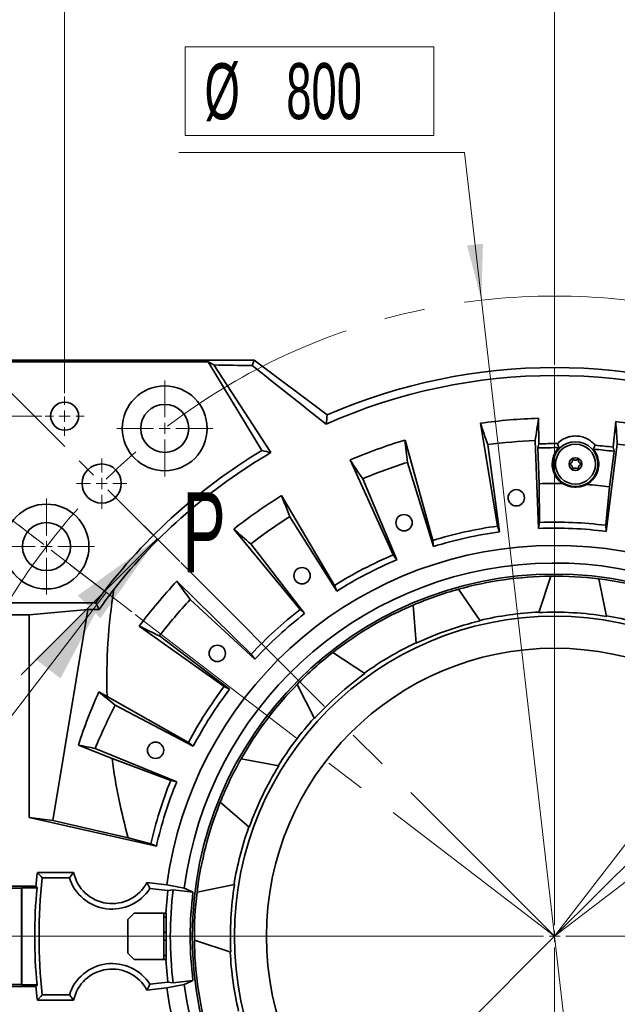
# Model space of a CAD drawing. Header units: millimetres. Extents: x 0 to 6126, y 0 to 4200.
# Tile 5 of 14: x 943 to 1316, y 2976 to 3591. Entities that reach past the tile are written whole.
import ezdxf

# ---------------------------------------------------------------- set-up
doc = ezdxf.new("R2010")
doc.units = ezdxf.units.MM
doc.header["$LTSCALE"] = 10
doc.linetypes.add('CENTER', pattern=[10.16, 6.35, -1.27, 1.27, -1.27])
doc.linetypes.add('CENTERX2', pattern=[20.32, 12.7, -2.54, 2.54, -2.54])
doc.styles.add('SLDTEXTSTYLE0', font='TXT', dxfattribs={"width": 0.605})
doc.dimstyles.new('SLDDIMSTYLE1', dxfattribs={"dimtxt": 35, "dimasz": 35, "dimexe": 0, "dimexo": 0.0625, "dimgap": -8.75, "dimtad": 0, "dimtih": 1, "dimtoh": 1, "dimdec": 1, "dimrnd": 1e-09, "dimzin": 12, "dimdsep": 46, "dimtxsty": 'SLDTEXTSTYLE0', "dimsah": 1, "dimcen": 0, "dimadec": 0, "dimazin": 3, "dimtfac": 1, "dimtmove": 0, "dimatfit": 3, "dimfxl": 1, "dimfrac": 2, "dimtolj": 1, "dimarcsym": 0})
doc.dimstyles.new('SLDDIMSTYLE2', dxfattribs={"dimtxt": 35, "dimasz": 35, "dimexe": 0, "dimexo": 0.0625, "dimgap": -8.75, "dimtad": 1, "dimdec": 4, "dimlfac": 10, "dimzin": 12, "dimdsep": 46, "dimtxsty": 'SLDTEXTSTYLE0', "dimsah": 1, "dimcen": 0.09, "dimadec": 1, "dimazin": 3, "dimtfac": 1, "dimtofl": 0, "dimtmove": 0, "dimatfit": 3, "dimfxl": 1, "dimfrac": 2, "dimtolj": 1, "dimarcsym": 0})
doc.dimstyles.new('SLDDIMSTYLE3', dxfattribs={"dimtxt": 35, "dimasz": 35, "dimexe": 0, "dimexo": 0.0625, "dimgap": 8.75, "dimtad": 1, "dimdec": 4, "dimlfac": 10, "dimzin": 12, "dimdsep": 46, "dimtxsty": 'SLDTEXTSTYLE0', "dimsah": 1, "dimcen": 0.09, "dimadec": 1, "dimazin": 3, "dimtfac": 1, "dimtofl": 0, "dimtmove": 0, "dimatfit": 3, "dimfxl": 1, "dimfrac": 2, "dimtolj": 1, "dimtzin": 12, "dimarcsym": 0})
doc.dimstyles.new('SLDDIMSTYLE4', dxfattribs={"dimtxt": 35, "dimasz": 35, "dimexe": 0, "dimexo": 0.0625, "dimgap": 8.75, "dimtad": 1, "dimdec": 1, "dimrnd": 1e-09, "dimzin": 12, "dimdsep": 46, "dimtxsty": 'SLDTEXTSTYLE0', "dimsah": 1, "dimcen": 0.09, "dimadec": 0, "dimazin": 3, "dimtfac": 1, "dimtmove": 0, "dimatfit": 0, "dimfxl": 1, "dimfrac": 2, "dimtolj": 1, "dimtzin": 12, "dimarcsym": 0})
doc.dimstyles.new('SLDDIMSTYLE5', dxfattribs={"dimtxt": 35, "dimasz": 35, "dimexe": 0, "dimexo": 0.0625, "dimgap": 8.75, "dimtad": 1, "dimdec": 1, "dimrnd": 1e-09, "dimzin": 12, "dimdsep": 46, "dimtxsty": 'SLDTEXTSTYLE0', "dimsah": 1, "dimcen": 0.09, "dimadec": 0, "dimazin": 3, "dimtfac": 1, "dimtofl": 0, "dimtmove": 0, "dimatfit": 3, "dimfxl": 1, "dimfrac": 2, "dimtolj": 1, "dimtzin": 12, "dimarcsym": 0})

# ---------------------------------------------------------------- blocks, each defined once
blk = doc.blocks.new('_D')
at = {"color": 7, "linetype": 'Continuous', "lineweight": 0}
for p, q in [((1046.6, 3518.76), (1046.6, 3574.18)), ((1046.6, 3574.18), (1201.9, 3574.18)), ((1201.9, 3574.18), (1201.9, 3518.76)), ((1201.9, 3518.76), (1046.6, 3518.76)), ((1220.91, 3508.03), (1042.59, 3508.03)), ((1231.52, 3415.83), (1220.91, 3508.03)), ((1322.98, 2621.07), (1231.52, 3415.83)), ((1322.98, 2621.07), (1329.83, 2561.47))]:
    blk.add_line(p, q, dxfattribs=at)
at = {"color": 7, "linetype": 'Continuous', "lineweight": 18}
for points in [[(1231.52, 3415.83), (1232.48, 3451.17), (1222.55, 3450.03)], [(1322.98, 2621.07), (1322.01, 2585.73), (1331.94, 2586.87)]]:
    blk.add_solid(points, dxfattribs=at)
at = {"color": 7, "linetype": 'Continuous', "lineweight": 18, "char_height": 35, "attachment_point": 1, "style": 'SLDTEXTSTYLE0'}
for s, insert in [('%%c', (1058.63, 3563.88)), ('800', (1109.66, 3563.98))]:
    blk.add_mtext(s, dxfattribs=dict(at, insert=insert))
blk = doc.blocks.new('_D_1')
at = {"color": 7, "linetype": 'Continuous', "lineweight": 0}
for p, q in [((1143.41, 3910.08), (1239.37, 3922.71)), ((1239.37, 3922.71), (1246.38, 3869.46)), ((1150.42, 3856.82), (1143.41, 3910.08)), ((1246.38, 3869.46), (1150.42, 3856.82)), ((1521.97, 3337.38), (1795.92, 3694.4)), ((925.02, 3288.72), (601.3, 3537.12)), ((958.32, 3263.17), (937.11, 3279.44))]:
    blk.add_line(p, q, dxfattribs=at)
at = {"color": 7, "linetype": 'Continuous', "lineweight": 18}
blk.add_arc((1277.25, 3018.45), 837.01, 52.5, 142.5, dxfattribs=at)
for points in [[(1786.79, 3682.5), (1761.54, 3707.25), (1755.62, 3699.19)], [(613.2, 3527.99), (638.98, 3552.18), (631.18, 3558.43)]]:
    blk.add_solid(points, dxfattribs=at)
at = {"color": 7, "linetype": 'Continuous', "lineweight": 18, "char_height": 35, "attachment_point": 1, "rotation": 7.5, "style": 'SLDTEXTSTYLE0'}
for s, insert in [('90°', (1156.46, 3903.13)), ('4x', (1076.94, 3892.66))]:
    blk.add_mtext(s, dxfattribs=dict(at, insert=insert))
blk = doc.blocks.new('_D_2')
at = {"color": 7, "linetype": 'Continuous', "lineweight": 0}
for p, q in [((1521.97, 3337.38), (1795.68, 3694.08)), ((1631.7, 3018.45), (2128.86, 3018.45))]:
    blk.add_line(p, q, dxfattribs=at)
at = {"color": 7, "linetype": 'Continuous', "lineweight": 18}
blk.add_arc((1277.25, 3018.45), 836.62, 0, 52.5, dxfattribs=at)
for points in [[(1786.54, 3682.18), (1810.73, 3656.4), (1816.99, 3664.2)], [(2113.86, 3018.45), (2118.13, 3053.55), (2108.13, 3053.34)]]:
    blk.add_solid(points, dxfattribs=at)
at = {"color": 7, "linetype": 'Continuous', "lineweight": 18, "insert": (2043.1, 3459.03), "char_height": 35, "attachment_point": 1, "rotation": 296.25, "style": 'SLDTEXTSTYLE0'}
blk.add_mtext('52,5°', dxfattribs=at)
blk = doc.blocks.new('_D_3')
at = {"color": 7, "linetype": 'Continuous', "lineweight": 0}
for p, q in [((1521.97, 3337.38), (1660.63, 3518.08)), ((1708.02, 3472.29), (1746, 3510.27)), ((1746, 3510.27), (1814.44, 3441.84)), ((1776.46, 3403.85), (1708.02, 3472.29)), ((1814.44, 3441.84), (1776.46, 3403.85)), ((1596.17, 3263.17), (1776.88, 3401.83))]:
    blk.add_line(p, q, dxfattribs=at)
at = {"color": 7, "linetype": 'Continuous', "lineweight": 18}
for start, end in [(52.5, 58.08739), (37.5, 52.5), (31.91261, 37.5)]:
    blk.add_arc((1277.25, 3018.45), 614.77, start, end, dxfattribs=at)
for points in [[(1651.5, 3506.18), (1626.06, 3530.74), (1620.21, 3522.64)], [(1764.98, 3392.7), (1781.44, 3361.41), (1789.54, 3367.27)]]:
    blk.add_solid(points, dxfattribs=at)
at = {"color": 7, "linetype": 'Continuous', "lineweight": 18, "char_height": 35, "attachment_point": 1, "rotation": 315, "style": 'SLDTEXTSTYLE0'}
for s, insert in [('4x', (1691.72, 3552.4)), ('15°', (1748.43, 3495.69))]:
    blk.add_mtext(s, dxfattribs=dict(at, insert=insert))
blk = doc.blocks.new('_D_4')
at = {"color": 7, "linetype": 'Continuous', "lineweight": 0}
for p, q in [((1662.64, 3429.69), (1703.03, 3465.1)), ((1703.03, 3465.1), (1775.65, 3382.29)), ((1735.27, 3346.87), (1662.64, 3429.69)), ((1561.5, 3302.71), (1676.87, 3418.08)), ((1775.65, 3382.29), (1735.27, 3346.87)), ((1596.17, 3263.17), (1725.62, 3362.5))]:
    blk.add_line(p, q, dxfattribs=at)
at = {"color": 7, "linetype": 'Continuous', "lineweight": 18}
for start, end in [(45, 51.24237), (37.5, 45), (31.25763, 37.5)]:
    blk.add_arc((1277.25, 3018.45), 550.16, start, end, dxfattribs=at)
for points in [[(1666.27, 3407.47), (1644.17, 3435.07), (1637.32, 3427.78)], [(1713.72, 3353.37), (1730.07, 3322.02), (1738.19, 3327.85)]]:
    blk.add_solid(points, dxfattribs=at)
at = {"color": 7, "linetype": 'Continuous', "lineweight": 18, "insert": (1704.49, 3450.39), "char_height": 35, "attachment_point": 1, "rotation": 311.25, "style": 'SLDTEXTSTYLE0'}
blk.add_mtext('7,5°', dxfattribs=at)
blk = doc.blocks.new('_D_5')
at = {"color": 7, "linetype": 'Continuous', "lineweight": 0}
for p, q in [((926.25, 3357.7), (926.25, 3653.45)), ((971.25, 3357.7), (971.25, 3653.45)), ((926.25, 3638.45), (808.17, 3638.45)), ((926.25, 3638.45), (971.25, 3638.45)), ((971.25, 3638.45), (1031.25, 3638.45))]:
    blk.add_line(p, q, dxfattribs=at)
at = {"color": 7, "linetype": 'Continuous', "lineweight": 18}
for points in [[(926.25, 3638.45), (891.25, 3643.45), (891.25, 3633.45)], [(971.25, 3638.45), (1006.25, 3633.45), (1006.25, 3643.45)]]:
    blk.add_solid(points, dxfattribs=at)
at = {"color": 7, "linetype": 'Continuous', "lineweight": 18, "char_height": 35, "attachment_point": 1, "style": 'SLDTEXTSTYLE0'}
for s, insert in [('4x', (808.17, 3683.57)), ('45', (872.34, 3683.57))]:
    blk.add_mtext(s, dxfattribs=dict(at, insert=insert))
blk = doc.blocks.new('_D_6')
at = {"color": 7, "linetype": 'Continuous', "lineweight": 0}
for p, q in [((971.25, 3357.7), (971.25, 3653.45)), ((1277.25, 3375.39), (1277.25, 3653.45)), ((1277.25, 3638.45), (971.25, 3638.45))]:
    blk.add_line(p, q, dxfattribs=at)
at = {"color": 7, "linetype": 'Continuous', "lineweight": 18}
for points in [[(971.25, 3638.45), (1006.25, 3633.45), (1006.25, 3643.45)], [(1277.25, 3638.45), (1242.25, 3643.45), (1242.25, 3633.45)]]:
    blk.add_solid(points, dxfattribs=at)
at = {"color": 7, "linetype": 'Continuous', "lineweight": 18, "char_height": 35, "attachment_point": 1, "style": 'SLDTEXTSTYLE0'}
for s, insert in [('4x', (1052.06, 3683.57)), ('306', (1116.22, 3683.57))]:
    blk.add_mtext(s, dxfattribs=dict(at, insert=insert))
blk = doc.blocks.new('_D_8')
at = {"color": 7, "linetype": 'Continuous', "lineweight": 0}
for p, q in [((957, 3343.45), (515.25, 3343.45)), ((530.25, 3343.45), (530.25, 3018.45)), ((883.69, 3018.45), (515.25, 3018.45))]:
    blk.add_line(p, q, dxfattribs=at)
at = {"color": 7, "linetype": 'Continuous', "lineweight": 18}
for points in [[(530.25, 3343.45), (525.25, 3308.45), (535.25, 3308.45)], [(530.25, 3018.45), (535.25, 3053.45), (525.25, 3053.45)]]:
    blk.add_solid(points, dxfattribs=at)
at = {"color": 7, "linetype": 'Continuous', "lineweight": 18, "char_height": 35, "attachment_point": 1, "rotation": 90, "style": 'SLDTEXTSTYLE0'}
for s, insert in [('325', (485.13, 3172.93)), ('4x', (485.13, 3108.76))]:
    blk.add_mtext(s, dxfattribs=dict(at, insert=insert))
blk = doc.blocks.new('SW_CENTERMARKSYMBOL_0')
at = {"color": 0, "linetype": 'Continuous', "lineweight": 18}
for p, q in [((0, 7), (0, 354.94)), ((-7, 0), (-391.56, 0)), ((0, 0), (-3.5, 0)), ((0, 0), (0, 3.5)), ((0, 0), (0, -3.5)), ((0, 0), (3.5, 0)), ((7, 0), (352.45, 0)), ((0, -7), (0, -350.96))]:
    blk.add_line(p, q, dxfattribs=at)
blk = doc.blocks.new('SW_CENTERMARKSYMBOL_12')
at = {"color": 0, "linetype": 'Continuous', "lineweight": 18}
for p, q in [((0, 7), (0, 30)), ((-7, 0), (-30, 0)), ((0, 0), (-3.5, 0)), ((0, 0), (0, 3.5)), ((0, 0), (0, -3.5)), ((0, 0), (3.5, 0)), ((7, 0), (30, 0)), ((0, -7), (0, -30))]:
    blk.add_line(p, q, dxfattribs=at)
blk = doc.blocks.new('SW_CENTERMARKSYMBOL_13')
at = {"color": 0, "linetype": 'Continuous', "lineweight": 18}
for p, q in [((0, 7), (0, 30)), ((-7, 0), (-30, 0)), ((0, 0), (-3.5, 0)), ((0, 0), (0, 3.5)), ((0, 0), (0, -3.5)), ((0, 0), (3.5, 0)), ((7, 0), (30, 0)), ((0, -7), (0, -30))]:
    blk.add_line(p, q, dxfattribs=at)
blk = doc.blocks.new('SW_CENTERMARKSYMBOL_14')
at = {"color": 0, "linetype": 'Continuous', "lineweight": 18}
for p, q in [((0, 7), (0, 15.75)), ((-7, 0), (-15.75, 0)), ((0, 0), (-3.5, 0)), ((0, 0), (0, 3.5)), ((0, 0), (0, -3.5)), ((0, 0), (3.5, 0)), ((7, 0), (15.75, 0)), ((0, -7), (0, -15.75))]:
    blk.add_line(p, q, dxfattribs=at)
blk = doc.blocks.new('SW_CENTERMARKSYMBOL_15')
at = {"color": 0, "linetype": 'Continuous', "lineweight": 18}
for p, q in [((0, 7), (0, 12.25)), ((-7, 0), (-12.25, 0)), ((0, 0), (-3.5, 0)), ((0, 0), (0, 3.5)), ((0, 0), (0, -3.5)), ((0, 0), (3.5, 0)), ((7, 0), (12.25, 0)), ((0, -7), (0, -12.25))]:
    blk.add_line(p, q, dxfattribs=at)

msp = doc.modelspace()

# ---------------------------------------------------------------- linework, layer by layer
at = {"color": 7, "linetype": 'CENTER', "lineweight": 18}
for p, q in [((1013.141824, 3221.104163), (756.434225, 3418.082833)), ((1043.118028, 3252.577809), (887.528684, 3408.167153))]:
    msp.add_line(p, q, dxfattribs=at)
at = {"color": 7, "linetype": 'Continuous', "lineweight": 35}
for p, q in [((925.245722, 3378.450115), (1089.510303, 3378.450115)), ((925.679882, 3377.40196), (1060.871416, 3377.40196)), ((1094.46366, 3321.988369), (1060.871416, 3377.40196)), ((1064.447984, 3375.38768), (1060.871416, 3377.40196)), ((1088.369816, 3375.023106), (1089.510303, 3378.450115)), ((1089.510303, 3378.450115), (1135.245774, 3344.217883)), ((1099.958905, 3320.61589), (1064.447984, 3375.38768)), ((1267.379555, 3326.110817), (1267.235196, 3342.123007)), ((1230.898957, 3338.943998), (1241.622497, 3274.748256)), ((1315.428105, 3340.018859), (1313.888742, 3324.080182)), ((1201.215053, 3265.790142), (1183.803588, 3328.503206)), ((1265.075179, 3328.211117), (1267.234469, 3273.25352)), ((1242.858734, 3271.120919), (1235.441933, 3325.618544)), ((1266.726663, 3323.555139), (1267.379555, 3326.110817)), ((1266.726663, 3323.555139), (1267.603919, 3301.227485)), ((1309.426459, 3271.411378), (1316.367402, 3325.97165)), ((1313.888742, 3324.080182), (1314.316407, 3321.477326)), ((1149.528264, 3316.028008), (1176.501489, 3256.79514)), ((1311.496506, 3299.311093), (1314.316407, 3321.477326)), ((1185.317833, 3314.506298), (1201.62762, 3261.980201)), ((1178.634426, 3253.611363), (1157.365323, 3304.332417)), ((1267.822044, 3277.04042), (1267.603919, 3301.227485)), ((1311.496506, 3299.311093), (1309.171169, 3275.235078)), ((1139.789426, 3237.68405), (1106.739907, 3293.7538)), ((1111.825222, 3280.62574), (1141.17402, 3234.11071)), ((1076.861304, 3272.832577), (1118.246034, 3222.599204)), ((1241.622497, 3274.748256), (1242.858734, 3271.120919)), ((1267.822044, 3277.04042), (1267.234469, 3273.25352)), ((1309.171169, 3275.235078), (1309.426459, 3271.411378)), ((1121.130315, 3220.075957), (1087.458365, 3263.563883)), ((1201.215053, 3265.790142), (1201.62762, 3261.980201)), ((1176.501489, 3256.79514), (1178.634426, 3253.611363)), ((1267.309644, 3220.706201), (1274.780756, 3243.436613)), ((1304.73413, 3241.764664), (1309.629163, 3218.343994)), ((1087.731218, 3194.637527), (1041.295915, 3240.242902)), ((1139.789426, 3237.68405), (1141.17402, 3234.11071)), ((1217.182922, 3235.285214), (1230.668044, 3215.520585)), ((924.337616, 3226.773066), (990.63396, 3226.773066)), ((992.769045, 3222.597305), (990.63396, 3226.773066)), ((1049.605744, 3228.878347), (1089.993482, 3191.544305)), ((1190.66593, 3201.508002), (1188.869786, 3225.367234)), ((921.23337, 3219.278754), (949.161556, 3219.278754)), ((985.720376, 3222.597305), (949.161556, 3219.278754)), ((949.161556, 3092.687983), (949.161556, 3219.278754)), ((985.720376, 3222.597305), (963.888779, 3090.726182)), ((992.769045, 3222.597305), (985.720376, 3222.597305)), ((1118.246034, 3222.599204), (1121.130315, 3220.075957)), ((1017.850212, 3212.301401), (1070.826144, 3174.490845)), ((1074.265211, 3172.800082), (1030.485101, 3206.091252)), ((1087.731218, 3194.637527), (1089.993482, 3191.544305)), ((1138.77573, 3195.794587), (1158.797955, 3182.694983)), ((1070.826144, 3174.490845), (1074.265211, 3172.800082)), ((1127.203204, 3154.440898), (1116.41325, 3175.7966)), ((997.724636, 3168.341806), (992.579572, 3171.095515)), ((1048.58811, 3139.584124), (997.724636, 3168.341806)), ((1002.899554, 3162.790617), (1051.573874, 3137.181818)), ((979.879283, 3137.895681), (1000.841738, 3129.456735)), ((1048.58811, 3139.584124), (1051.573874, 3137.181818)), ((1041.232893, 3115.005513), (990.328165, 3135.831187)), ((1000.841738, 3129.456735), (1037.473408, 3115.748568)), ((1081.44934, 3129.304871), (1104.960465, 3124.864589)), ((1037.473408, 3115.748568), (1041.232893, 3115.005513)), ((1086.583091, 3086.67043), (1068.442, 3102.271389)), ((949.161556, 3092.687983), (1028.53343, 3074.727961)), ((963.888779, 3090.726182), (949.161556, 3092.687983)), ((1010.995901, 3079.900125), (963.888779, 3090.726182)), ((1025.027641, 3076.275638), (1010.995901, 3079.900125)), ((1025.027641, 3076.275638), (1028.53343, 3074.727961)), ((976.871905, 3058.389029), (954.24667, 3058.389029)), ((974.213187, 3054.930115), (957.31884, 3054.930115)), ((1035.113991, 3050.584304), (1022.624355, 3052.062187)), ((884.245722, 3048.450115), (944.245722, 3048.450115)), ((897.245722, 3049.848652), (953.30493, 3049.848652)), ((944.595356, 3048.799749), (944.245722, 3048.450115)), ((944.245722, 3048.450115), (944.245722, 2988.450115)), ((953.994543, 3048.799749), (944.595356, 3048.799749)), ((944.595356, 2988.100481), (944.595356, 3048.799749)), ((1035.756587, 3047.025222), (1024.471577, 3048.360563)), ((1045.964071, 3048.468881), (1035.113991, 3050.584304)), ((1035.756587, 3047.025222), (1039.021176, 3047.588848)), ((1039.021176, 3047.588848), (1051.398621, 3046.124241)), ((1053.931173, 3045.938524), (1077.351843, 3050.833556)), ((1014.745722, 3032.950115), (1010.745722, 3028.950115)), ((1014.745722, 3032.950115), (1031.245722, 3032.950115)), ((1031.245722, 3032.950115), (1033.245722, 3032.950115)), ((1033.245722, 3032.950115), (1034.745722, 3032.950115)), ((1033.245722, 3030.450115), (1033.245722, 3032.950115)), ((1034.745722, 3032.950115), (1034.745722, 3030.450115)), ((1010.745722, 3007.950115), (1010.745722, 3028.950115)), ((1034.745722, 3030.450115), (1033.245722, 3030.450115)), ((1033.245722, 3020.950115), (1033.245722, 3030.450115)), ((1034.745722, 3020.950115), (1034.745722, 3030.450115)), ((1033.245722, 3020.950115), (1034.745722, 3020.950115)), ((1033.245722, 3015.950115), (1033.245722, 3020.950115)), ((1034.745722, 3015.950115), (1034.745722, 3020.950115)), ((1033.245722, 3015.950115), (1034.745722, 3015.950115)), ((1033.245722, 3006.450115), (1033.245722, 3015.950115)), ((1034.745722, 3006.450115), (1034.745722, 3015.950115)), ((1074.989635, 3008.514038), (1052.259224, 3015.98515)), ((1010.745722, 3007.950115), (1014.745722, 3003.950115)), ((1014.745722, 3003.950115), (1031.245722, 3003.950115)), ((1031.245722, 3003.950115), (1033.245722, 3003.950115)), ((1033.245722, 3006.450115), (1034.745722, 3006.450115)), ((1033.245722, 3003.950115), (1033.245722, 3006.450115)), ((1034.745722, 3003.950115), (1033.245722, 3003.950115)), ((1034.745722, 3006.450115), (1034.745722, 3003.950115)), ((1024.471577, 2988.539668), (1035.756587, 2989.875009)), ((1039.021176, 2989.311382), (1035.756587, 2989.875009)), ((1051.398621, 2990.77599), (1039.021176, 2989.311382)), ((944.245722, 2988.450115), (884.245722, 2988.450115)), ((953.30493, 2987.051579), (897.245722, 2987.051579)), ((944.595356, 2988.100481), (944.245722, 2988.450115)), ((953.994543, 2988.100481), (944.595356, 2988.100481)), ((1022.624355, 2984.838044), (1035.113991, 2986.315927)), ((1035.113991, 2986.315927), (1045.964071, 2988.43135)), ((954.24667, 2978.511202), (976.871905, 2978.511202)), ((957.31884, 2981.970115), (974.213187, 2981.970115))]:
    msp.add_line(p, q, dxfattribs=at)
at = {"color": 7, "linetype": 'CENTERX2', "lineweight": 18}
for q in [(1520.750293, 3335.791452), (994.403009, 3301.292828), (1560.088434, 3301.292828), (959.904385, 3261.954687), (1594.587058, 3261.954687), (994.403009, 2735.607403)]:
    msp.add_line((1277.245722, 3018.450115), q, dxfattribs=at)
at = {"color": 7, "linetype": 'Continuous', "lineweight": 18}
for p, q in [((944.123078, 3181.867131), (1028.975892, 3266.719945)), ((924.223386, 3138.076991), (997.274757, 3233.279392))]:
    msp.add_line(p, q, dxfattribs=at)
at = {"color": 7, "linetype": 'Continuous', "lineweight": 35, "flags": 128}
for points in [[(1034.504525, 3032.950115), (1035.019988, 3039.90315), (1035.756587, 3047.025222)], [(1035.756587, 2989.875009), (1035.019988, 2996.997081), (1034.504525, 3003.950115)]]:
    msp.add_lwpolyline(points, dxfattribs=at)
at = {"color": 7, "linetype": 'CENTERX2', "lineweight": 18}
msp.add_circle((1277.245722, 3018.450115), 400, dxfattribs=at)
at = {"color": 7, "linetype": 'Continuous', "lineweight": 35}
for centre, radius in [((1033.74115, 3335.791452), 26.5), ((971.245722, 3343.450115), 8.75), ((1033.74115, 3335.791452), 15), ((1290.245722, 3313.450115), 14), ((1290.245722, 3313.450115), 12.5), ((1290.245722, 3313.450115), 4), ((994.403009, 3301.292828), 12.25), ((1253.277892, 3292.403657), 5.1), ((959.904385, 3261.954687), 26.5), ((1183.190182, 3276.865586), 5.1), ((959.904385, 3261.954687), 15), ((1119.512202, 3243.716928), 5.1), ((1277.245722, 3018.450115), 226.302016), ((1277.245722, 3018.450115), 200), ((1066.5835, 3195.216708), 5.1), ((1277.245722, 3018.450115), 180), ((1028.01108, 3134.670137), 5.1)]:
    msp.add_circle(centre, radius, dxfattribs=at)
for centre, radius, start, end in [((1277.245722, 3018.450115), 355.371107, 66.447941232, 113.552058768), ((1277.245722, 3018.450115), 350.335226, 65.970049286, 114.029950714), ((1277.245722, 3018.450115), 323.827657, 91.771473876, 98.228526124), ((1277.245722, 3018.450115), 323.827657, 76.771473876, 83.228526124), ((1277.245722, 3018.450115), 323.827657, 106.771473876, 113.228526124), ((1277.245722, 3018.450115), 310, 92.25, 97.75), ((1277.245722, 3018.450115), 354.322951, 121.055149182, 143.98857695), ((1277.245722, 3018.450115), 305.286302, 89.488185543, 91.974595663), ((1277.245722, 3018.450115), 307.818857, 89.677038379, 91.836750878), ((1290.245722, 3313.450115), 14.528981, 134.996761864, 236.402039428), ((1290.245722, 3313.450115), 14.528981, 298.551428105, 39.956705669), ((1277.245722, 3018.450115), 305.286302, 83.025404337, 85.46528199), ((1277.245722, 3018.450115), 307.818857, 83.163249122, 85.276429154), ((1277.245722, 3018.450115), 310, 77.25, 82.75), ((1277.245722, 3018.450115), 350.335226, 120.401016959, 141.798008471), ((1277.245722, 3018.450115), 310, 107.25, 112.75), ((1277.245722, 3018.450115), 282.941699, 88.995503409, 91.952846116), ((1277.245722, 3018.450115), 282.941699, 83.047153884, 85.957964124), ((1277.245722, 3018.450115), 323.827657, 121.771473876, 128.228526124), ((1277.245722, 3018.450115), 310, 122.25, 127.75), ((1277.245722, 3018.450115), 258.761959, 97.912922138, 107.087077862), ((1277.245722, 3018.450115), 255, 82.75, 92.25), ((1277.245722, 3018.450115), 258.761959, 82.912922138, 92.087077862), ((1277.245722, 3018.450115), 255, 97.75, 107.25), ((1277.245722, 3018.450115), 244.254746, 13, 172.440243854), ((1277.245722, 3018.450115), 258.761959, 112.912922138, 122.087077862), ((1277.245722, 3018.450115), 233.221629, 13.338672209, 172.604744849), ((1277.245722, 3018.450115), 255, 112.75, 122.25), ((1277.245722, 3018.450115), 225, 90.627710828, 105.48260337), ((1277.245722, 3018.450115), 225, 82.98260337, 90.627710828), ((1277.245722, 3018.450115), 225, 68.127710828, 82.98260337), ((1277.245722, 3018.450115), 323.827657, 136.771473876, 143.228526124), ((1277.245722, 3018.450115), 225, 105.48260337, 113.127710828), ((1277.245722, 3018.450115), 310, 137.25, 142.75), ((1277.245722, 3018.450115), 225, 113.127710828, 127.98260337), ((1277.245722, 3018.450115), 258.761959, 127.912922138, 137.087077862), ((1277.245722, 3018.450115), 255, 127.75, 137.25), ((1277.245722, 3018.450115), 202.81746, 92.778029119, 103.332285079), ((1277.245722, 3018.450115), 202.5, 80.797850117, 92.81246408), ((1277.245722, 3018.450115), 202.81746, 70.278029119, 80.832285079), ((1277.245722, 3018.450115), 202.5, 103.297850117, 115.31246408), ((1277.245722, 3018.450115), 202.81746, 115.278029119, 125.832285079), ((1277.245722, 3018.450115), 225, 127.98260337, 135.627710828), ((1277.245722, 3018.450115), 202.5, 125.797850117, 137.81246408), ((1277.245722, 3018.450115), 258.761959, 142.912922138, 152.087077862), ((1277.245722, 3018.450115), 225, 135.627710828, 150.48260337), ((1277.245722, 3018.450115), 255, 142.75, 152.25), ((1277.245722, 3018.450115), 310, 152.25, 157.75), ((1277.245722, 3018.450115), 202.81746, 137.778029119, 148.332285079), ((1277.245722, 3018.450115), 225, 150.48260337, 158.127710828), ((1277.245722, 3018.450115), 202.5, 148.297850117, 160.31246408), ((1277.245722, 3018.450115), 258.761959, 157.912922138, 167.087077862), ((1277.245722, 3018.450115), 255, 157.75, 167.25), ((1277.245722, 3018.450115), 225, 158.127710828, 172.98260337), ((1277.245722, 3018.450115), 202.81746, 160.278029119, 170.832285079), ((1277.245722, 3018.450115), 325.458913, 172.951141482, 174.463798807), ((1000.885449, 3063.450115), 24.541087, 191.901459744, 332.352199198), ((1277.245722, 3018.450115), 322, 173.494884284, 186.505115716), ((1000.885449, 3063.450115), 28, 197.715195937, 327.390355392), ((1277.245722, 3018.450115), 324.672797, 174.636297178, 185.363702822), ((1277.245722, 3018.450115), 240, 173.02643524, 186.97356476), ((1277.245722, 3018.450115), 227.536305, 173.014099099, 186.985900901), ((1277.245722, 3018.450115), 225, 172.98260337, 180.627710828), ((1277.245722, 3018.450115), 202.5, 170.797850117, 182.81246408), ((1277.245722, 3018.450115), 225, 180.627710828, 195.48260337), ((1277.245722, 3018.450115), 202.81746, 182.778029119, 193.332285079), ((1000.885449, 2973.450115), 28, 32.609644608, 162.284804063), ((1000.885449, 2973.450115), 24.541087, 27.647800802, 168.098540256), ((1277.245722, 3018.450115), 325.458913, 185.536201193, 187.048858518), ((1277.245722, 3018.450115), 244.254746, 187.559756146, 347), ((1277.245722, 3018.450115), 233.221629, 187.395255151, 346.661327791)]:
    msp.add_arc(centre, radius, start, end, dxfattribs=at)
for centre, major_axis, ratio, start_param, end_param in [((1277.245722, 3023.667094), (0, 347.157729), 0.9998870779, 0.9159107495, 0.9606035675), ((1277.245722, 3178.477247), (0, 322.208175), 0.8679465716, 1.3941142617, 1.6022577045), ((1277.245722, 3042.508912), (0, 313.130241), 0.997043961, 1.1476306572, 1.2612534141), ((1277.245722, 3178.477247), (0, 322.208175), 0.8679465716, 1.7235286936, 1.8817243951), ((1277.245722, 3534.725851), (0, 688.857966), 0.6620426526, 2.3516493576, 2.3537952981), ((1277.245722, 2502.17438), (0, 688.857966), 0.6620426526, 0.7877973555, 0.7899432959)]:
    msp.add_ellipse(centre, major_axis=major_axis, ratio=ratio, start_param=start_param, end_param=end_param, dxfattribs=at)
for points in [[(1064.447984, 3375.38768), (1072.39472, 3375.261266), (1080.367635, 3375.139556), (1088.369816, 3375.023106)], [(1088.369816, 3375.023106), (1103.719479, 3362.856235), (1119.115356, 3350.661502), (1134.584266, 3338.422739)], [(1135.245774, 3344.217883), (1135.021529, 3342.28896), (1134.80099, 3340.357272), (1134.584266, 3338.422739)], [(1267.235196, 3342.123007), (1266.515011, 3337.48907), (1265.794998, 3332.851922), (1265.075179, 3328.211117)], [(1235.441933, 3325.618544), (1233.927183, 3330.06385), (1232.412875, 3334.505519), (1230.898957, 3338.943998)], [(1316.367402, 3325.97165), (1316.054795, 3330.657532), (1315.741675, 3335.339787), (1315.428105, 3340.018859)], [(1183.803588, 3328.503206), (1184.307294, 3323.840769), (1184.811996, 3319.175275), (1185.317833, 3314.506298)], [(1099.958905, 3320.61589), (1098.123195, 3321.079959), (1096.291491, 3321.537377), (1094.46366, 3321.988369)], [(1279.972761, 3323.724237), (1279.626331, 3324.571343), (1279.297146, 3325.417912), (1278.980808, 3326.264082)], [(1302.594145, 3325.223494), (1302.204601, 3324.408431), (1301.802223, 3323.5941), (1301.38262, 3322.780752)], [(1157.365323, 3304.332417), (1154.751657, 3308.234206), (1152.139359, 3312.132598), (1149.528264, 3316.028008)], [(1106.739907, 3293.7538), (1108.433177, 3289.3806), (1110.1282, 3285.004705), (1111.825222, 3280.62574)], [(1087.458365, 3263.563883), (1083.923899, 3266.656256), (1080.391636, 3269.745701), (1076.861304, 3272.832577)], [(1041.295915, 3240.242902), (1044.063356, 3236.456966), (1046.833187, 3232.66888), (1049.605744, 3228.878347)], [(1030.485101, 3206.091252), (1026.270704, 3208.163467), (1022.059192, 3210.233425), (1017.850212, 3212.301401)], [(992.579572, 3171.095515), (996.016898, 3168.328572), (999.45678, 3165.560329), (1002.899554, 3162.790617)], [(990.328165, 3135.831187), (986.843335, 3136.520147), (983.360436, 3137.208286), (979.879283, 3137.895681)], [(954.24667, 3058.389029), (955.265867, 3057.236046), (956.289877, 3056.083075), (957.31884, 3054.930115)], [(976.871905, 3058.389029), (975.93669, 3057.236163), (975.055325, 3056.083182), (974.213187, 3054.930115)], [(1022.624355, 3052.062187), (1023.277237, 3050.823987), (1023.889636, 3049.590501), (1024.471577, 3048.360563)], [(1045.964071, 3048.468881), (1047.77372, 3047.687538), (1049.585191, 3046.905996), (1051.398621, 3046.124241)], [(1051.398621, 2990.77599), (1049.585191, 2989.994235), (1047.77372, 2989.212693), (1045.964071, 2988.43135)], [(1022.624355, 2984.838044), (1023.277237, 2986.076244), (1023.889636, 2987.30973), (1024.471577, 2988.539668)], [(954.24667, 2978.511202), (955.265867, 2979.664185), (956.289877, 2980.817156), (957.31884, 2981.970115)], [(976.871905, 2978.511202), (975.93669, 2979.664067), (975.055325, 2980.817049), (974.213187, 2981.970115)]]:
    msp.add_open_spline(points, degree=3, dxfattribs=at)
for points, knots in [([(1302.594145, 3325.223494), (1301.927409, 3326.033838), (1301.176181, 3326.785612), (1299.907911, 3327.814646), (1299.458539, 3328.142595), (1298.533535, 3328.745697), (1298.055875, 3329.022898), (1297.069965, 3329.528082), (1296.56172, 3329.756072), (1295.513326, 3330.160652), (1294.971536, 3330.337692), (1293.860635, 3330.634281), (1293.298017, 3330.752272), (1292.44325, 3330.883413), (1292.155386, 3330.919564), (1291.582114, 3330.975737), (1291.29603, 3330.995901), (1289.868314, 3331.058008), (1288.734689, 3330.985136), (1287.328315, 3330.741449), (1287.047152, 3330.684848), (1286.493325, 3330.557809), (1286.219756, 3330.487243), (1285.408777, 3330.255054), (1284.881071, 3330.072997), (1283.850663, 3329.656299), (1283.347964, 3329.421651), (1282.367541, 3328.899931), (1281.898227, 3328.617345), (1280.998963, 3328.012114), (1280.56894, 3327.689411), (1279.746602, 3327.005475), (1279.353437, 3326.643358), (1278.980808, 3326.264082)], [0, 0, 0, 0, 0.125, 0.125, 0.1875, 0.1875, 0.25, 0.25, 0.3125, 0.3125, 0.375, 0.375, 0.4375, 0.4375, 0.46875, 0.46875, 0.5, 0.5, 0.625, 0.625, 0.65625, 0.65625, 0.6875, 0.6875, 0.75, 0.75, 0.8125, 0.8125, 0.875, 0.875, 0.9375, 0.9375, 1, 1, 1, 1]), ([(1288.306006, 3316.079578), (1288.335973, 3315.879208), (1288.339656, 3315.671096), (1288.286056, 3315.328521), (1288.257432, 3315.208187), (1288.174148, 3314.965222), (1288.118582, 3314.841037), (1287.984033, 3314.606492), (1287.904443, 3314.495171), (1287.73543, 3314.29942), (1287.646608, 3314.214745), (1287.466238, 3314.067918), (1287.37333, 3314.004761), (1287.187372, 3313.897384), (1287.093643, 3313.852621), (1286.998682, 3313.815227)], [0, 0, 0, 0, 0.25, 0.25, 0.375, 0.375, 0.5, 0.5, 0.625, 0.625, 0.75, 0.75, 0.875, 0.875, 1, 1, 1, 1]), ([(1288.370112, 3316.088661), (1288.403142, 3315.862833), (1288.40198, 3315.633276), (1288.338778, 3315.275745), (1288.30686, 3315.154518), (1288.221837, 3314.918646), (1288.167446, 3314.800803), (1287.976073, 3314.46837), (1287.808633, 3314.271674), (1287.531965, 3314.037706), (1287.434013, 3313.968186), (1287.232598, 3313.848142), (1287.12918, 3313.797429), (1287.02287, 3313.755168)], [0, 0, 0, 0, 0.25, 0.25, 0.375, 0.375, 0.5, 0.5, 0.75, 0.75, 0.875, 0.875, 1, 1, 1, 1]), ([(1288.938398, 3316.44469), (1288.886116, 3316.486286), (1288.820414, 3316.517149), (1288.666289, 3316.53662), (1288.575757, 3316.522134), (1288.421378, 3316.433394), (1288.362832, 3316.361808), (1288.302322, 3316.218468), (1288.296097, 3316.145836), (1288.306006, 3316.079578)], [0, 0, 0, 0, 0.25, 0.25, 0.5, 0.5, 0.75, 0.75, 1, 1, 1, 1]), ([(1288.898479, 3316.393713), (1288.850999, 3316.431239), (1288.791385, 3316.456794), (1288.660103, 3316.469159), (1288.59116, 3316.455053), (1288.472087, 3316.386761), (1288.424552, 3316.333614), (1288.369295, 3316.214015), (1288.361249, 3316.14926), (1288.370112, 3316.088661)], [0, 0, 0, 0, 0.25, 0.25, 0.5, 0.5, 0.75, 0.75, 1, 1, 1, 1]), ([(1291.592964, 3316.393713), (1291.414681, 3316.252807), (1291.21555, 3316.138755), (1290.872289, 3316.014048), (1290.752237, 3315.981385), (1290.505165, 3315.937059), (1290.375527, 3315.925273), (1289.993019, 3315.924867), (1289.73874, 3315.971241), (1289.3952, 3316.095102), (1289.28615, 3316.14538), (1289.083027, 3316.259151), (1288.987904, 3316.323036), (1288.898479, 3316.393713)], [0, 0, 0, 0, 0.25, 0.25, 0.375, 0.375, 0.5, 0.5, 0.75, 0.75, 0.875, 0.875, 1, 1, 1, 1]), ([(1291.553045, 3316.44469), (1291.393779, 3316.317976), (1291.214215, 3316.209908), (1290.885705, 3316.084108), (1290.769232, 3316.049728), (1290.514889, 3316.000696), (1290.380891, 3315.987261), (1290.107805, 3315.98744), (1289.973496, 3316.001149), (1289.720936, 3316.050113), (1289.604562, 3316.0845), (1289.27681, 3316.210187), (1289.097486, 3316.318118), (1288.938398, 3316.44469)], [0, 0, 0, 0, 0.25, 0.25, 0.375, 0.375, 0.5, 0.5, 0.625, 0.625, 0.75, 0.75, 1, 1, 1, 1]), ([(1292.185437, 3316.079578), (1292.195333, 3316.145743), (1292.189195, 3316.218001), (1292.128985, 3316.361216), (1292.071076, 3316.432428), (1291.917205, 3316.52164), (1291.825869, 3316.5366), (1291.671406, 3316.517307), (1291.605413, 3316.486353), (1291.553045, 3316.44469)], [0, 0, 0, 0, 0.25, 0.25, 0.5, 0.5, 0.75, 0.75, 1, 1, 1, 1]), ([(1292.121331, 3316.088661), (1292.130174, 3316.149122), (1292.122069, 3316.21367), (1292.06788, 3316.331983), (1292.020223, 3316.385865), (1291.902274, 3316.454301), (1291.831684, 3316.469013), (1291.701477, 3316.457104), (1291.640658, 3316.431408), (1291.592964, 3316.393713)], [0, 0, 0, 0, 0.25, 0.25, 0.5, 0.5, 0.75, 0.75, 1, 1, 1, 1]), ([(1293.468574, 3313.755168), (1293.256725, 3313.839382), (1293.058578, 3313.955044), (1292.780432, 3314.188575), (1292.691507, 3314.276707), (1292.529768, 3314.468164), (1292.454874, 3314.574192), (1292.262739, 3314.905796), (1292.175954, 3315.148714), (1292.111325, 3315.507351), (1292.100189, 3315.627186), (1292.097016, 3315.860693), (1292.104769, 3315.975423), (1292.121331, 3316.088661)], [0, 0, 0, 0, 0.25, 0.25, 0.375, 0.375, 0.5, 0.5, 0.75, 0.75, 0.875, 0.875, 1, 1, 1, 1]), ([(1293.492761, 3313.815227), (1293.303336, 3313.88982), (1293.119951, 3313.991325), (1292.846834, 3314.212858), (1292.758783, 3314.296576), (1292.589204, 3314.492264), (1292.51057, 3314.601577), (1292.374137, 3314.838238), (1292.318877, 3314.961364), (1292.23499, 3315.2046), (1292.206597, 3315.322509), (1292.151552, 3315.669263), (1292.155369, 3315.87853), (1292.185437, 3316.079578)], [0, 0, 0, 0, 0.25, 0.25, 0.375, 0.375, 0.5, 0.5, 0.625, 0.625, 0.75, 0.75, 1, 1, 1, 1]), ([(1286.998682, 3313.815227), (1286.936683, 3313.790812), (1286.876901, 3313.749278), (1286.782873, 3313.625306), (1286.750209, 3313.539977), (1286.750038, 3313.361003), (1286.782899, 3313.2749), (1286.876842, 3313.15102), (1286.936663, 3313.109426), (1286.998682, 3313.085004)], [0, 0, 0, 0, 0.25, 0.25, 0.5, 0.5, 0.75, 0.75, 1, 1, 1, 1]), ([(1287.02287, 3313.755168), (1286.966592, 3313.732797), (1286.914749, 3313.694023), (1286.838349, 3313.586477), (1286.816065, 3313.519432), (1286.815717, 3313.38247), (1286.838094, 3313.314439), (1286.913924, 3313.207049), (1286.966311, 3313.167546), (1287.02287, 3313.145063)], [0, 0, 0, 0, 0.25, 0.25, 0.5, 0.5, 0.75, 0.75, 1, 1, 1, 1]), ([(1286.998682, 3313.085004), (1287.188107, 3313.01041), (1287.371492, 3312.908906), (1287.644609, 3312.687373), (1287.73266, 3312.603654), (1287.902239, 3312.407967), (1287.980874, 3312.298654), (1288.117306, 3312.061993), (1288.172566, 3311.938867), (1288.256454, 3311.695631), (1288.284846, 3311.577722), (1288.339891, 3311.230968), (1288.336075, 3311.0217), (1288.306006, 3310.820653)], [0, 0, 0, 0, 0.25, 0.25, 0.375, 0.375, 0.5, 0.5, 0.625, 0.625, 0.75, 0.75, 1, 1, 1, 1]), ([(1287.02287, 3313.145063), (1287.234718, 3313.060849), (1287.432865, 3312.945187), (1287.711012, 3312.711656), (1287.799937, 3312.623524), (1287.961676, 3312.432066), (1288.036569, 3312.326038), (1288.228704, 3311.994434), (1288.315489, 3311.751516), (1288.380118, 3311.39288), (1288.391254, 3311.273044), (1288.394427, 3311.039538), (1288.386675, 3310.924808), (1288.370112, 3310.81157)], [0, 0, 0, 0, 0.25, 0.25, 0.375, 0.375, 0.5, 0.5, 0.75, 0.75, 0.875, 0.875, 1, 1, 1, 1]), ([(1288.306006, 3310.820653), (1288.296111, 3310.754488), (1288.302249, 3310.68223), (1288.362458, 3310.539015), (1288.420368, 3310.467803), (1288.574239, 3310.378591), (1288.665574, 3310.36363), (1288.820037, 3310.382924), (1288.886031, 3310.413877), (1288.938398, 3310.455541)], [0, 0, 0, 0, 0.25, 0.25, 0.5, 0.5, 0.75, 0.75, 1, 1, 1, 1]), ([(1288.370112, 3310.81157), (1288.361269, 3310.751109), (1288.369375, 3310.686561), (1288.423563, 3310.568248), (1288.47122, 3310.514366), (1288.589169, 3310.44593), (1288.65976, 3310.431217), (1288.789966, 3310.443127), (1288.850785, 3310.468822), (1288.898479, 3310.506517)], [0, 0, 0, 0, 0.25, 0.25, 0.5, 0.5, 0.75, 0.75, 1, 1, 1, 1]), ([(1288.898479, 3310.506517), (1289.076762, 3310.647424), (1289.275893, 3310.761476), (1289.619154, 3310.886182), (1289.739206, 3310.918846), (1289.986278, 3310.963172), (1290.115917, 3310.974958), (1290.498424, 3310.975364), (1290.752703, 3310.92899), (1291.096244, 3310.805129), (1291.205294, 3310.754851), (1291.408416, 3310.64108), (1291.50354, 3310.577194), (1291.592964, 3310.506517)], [0, 0, 0, 0, 0.25, 0.25, 0.375, 0.375, 0.5, 0.5, 0.75, 0.75, 0.875, 0.875, 1, 1, 1, 1]), ([(1288.938398, 3310.455541), (1289.097664, 3310.582254), (1289.277228, 3310.690322), (1289.605738, 3310.816123), (1289.722211, 3310.850503), (1289.976555, 3310.899535), (1290.110552, 3310.91297), (1290.383638, 3310.912791), (1290.517948, 3310.899082), (1290.770508, 3310.850118), (1290.886882, 3310.815731), (1291.214633, 3310.690044), (1291.393958, 3310.582113), (1291.553045, 3310.455541)], [0, 0, 0, 0, 0.25, 0.25, 0.375, 0.375, 0.5, 0.5, 0.625, 0.625, 0.75, 0.75, 1, 1, 1, 1]), ([(1291.553045, 3310.455541), (1291.605327, 3310.413945), (1291.671029, 3310.383081), (1291.825154, 3310.36361), (1291.915686, 3310.378096), (1292.070065, 3310.466837), (1292.128612, 3310.538422), (1292.189121, 3310.681763), (1292.195346, 3310.754395), (1292.185437, 3310.820653)], [0, 0, 0, 0, 0.25, 0.25, 0.5, 0.5, 0.75, 0.75, 1, 1, 1, 1]), ([(1291.592964, 3310.506517), (1291.640444, 3310.468992), (1291.700058, 3310.443436), (1291.83134, 3310.431072), (1291.900284, 3310.445178), (1292.019356, 3310.51347), (1292.066891, 3310.566617), (1292.122148, 3310.686216), (1292.130194, 3310.750971), (1292.121331, 3310.81157)], [0, 0, 0, 0, 0.25, 0.25, 0.5, 0.5, 0.75, 0.75, 1, 1, 1, 1]), ([(1292.121331, 3310.81157), (1292.088301, 3311.037398), (1292.089463, 3311.266955), (1292.152665, 3311.624486), (1292.184583, 3311.745713), (1292.269606, 3311.981585), (1292.323998, 3312.099428), (1292.51537, 3312.431861), (1292.68281, 3312.628557), (1292.959479, 3312.862525), (1293.05743, 3312.932045), (1293.258845, 3313.052088), (1293.362263, 3313.102802), (1293.468574, 3313.145063)], [0, 0, 0, 0, 0.25, 0.25, 0.375, 0.375, 0.5, 0.5, 0.75, 0.75, 0.875, 0.875, 1, 1, 1, 1]), ([(1292.185437, 3310.820653), (1292.15547, 3311.021023), (1292.151787, 3311.229135), (1292.205387, 3311.57171), (1292.234011, 3311.692044), (1292.317295, 3311.935008), (1292.372861, 3312.059194), (1292.50741, 3312.293739), (1292.587, 3312.40506), (1292.756013, 3312.60081), (1292.844836, 3312.685486), (1293.025205, 3312.832312), (1293.118113, 3312.89547), (1293.304071, 3313.002847), (1293.3978, 3313.047609), (1293.492761, 3313.085004)], [0, 0, 0, 0, 0.25, 0.25, 0.375, 0.375, 0.5, 0.5, 0.625, 0.625, 0.75, 0.75, 0.875, 0.875, 1, 1, 1, 1]), ([(1293.468574, 3313.145063), (1293.524851, 3313.167434), (1293.576694, 3313.206208), (1293.653095, 3313.313754), (1293.675378, 3313.380799), (1293.675726, 3313.517761), (1293.65335, 3313.585792), (1293.577519, 3313.693182), (1293.525132, 3313.732685), (1293.468574, 3313.755168)], [0, 0, 0, 0, 0.25, 0.25, 0.5, 0.5, 0.75, 0.75, 1, 1, 1, 1]), ([(1293.492761, 3313.085004), (1293.55476, 3313.109418), (1293.614542, 3313.150952), (1293.70857, 3313.274925), (1293.741234, 3313.360254), (1293.741405, 3313.539228), (1293.708544, 3313.625331), (1293.614601, 3313.74921), (1293.55478, 3313.790804), (1293.492761, 3313.815227)], [0, 0, 0, 0, 0.25, 0.25, 0.5, 0.5, 0.75, 0.75, 1, 1, 1, 1]), ([(1282.205937, 3301.348332), (1282.75616, 3301.021548), (1283.325805, 3300.728191), (1284.496901, 3300.212007), (1285.099473, 3299.988499), (1286.340051, 3299.613346), (1286.980363, 3299.461279), (1288.289772, 3299.237044), (1288.945263, 3299.16693), (1290.257763, 3299.107975), (1290.914773, 3299.119139), (1291.901443, 3299.197665), (1292.23177, 3299.234358), (1292.886492, 3299.327941), (1293.209985, 3299.384606), (1294.169304, 3299.583122), (1294.794008, 3299.753383), (1295.709721, 3300.063417), (1296.01139, 3300.175897), (1296.607623, 3300.419071), (1296.902432, 3300.549967), (1297.18981, 3300.688026)], [0, 0, 0, 0, 0.125, 0.125, 0.25, 0.25, 0.375, 0.375, 0.5, 0.5, 0.625, 0.625, 0.6875, 0.6875, 0.75, 0.75, 0.875, 0.875, 0.9375, 0.9375, 1, 1, 1, 1])]:
    msp.add_open_spline(points, degree=3, knots=knots, dxfattribs=at)
at = {"color": 7, "linetype": 'Continuous', "lineweight": 18}
for points in [[(1028.975892, 3266.719945), (979.478417, 3231.364606), (993.620553, 3217.22247)], [(997.274757, 3233.279392), (952.815538, 3191.765806), (968.682605, 3179.590577)]]:
    msp.add_solid(points, dxfattribs=at)

# ---------------------------------------------------------------- block references
for name, p in [('SW_CENTERMARKSYMBOL_0', (1277.245722, 3018.450115)), ('SW_CENTERMARKSYMBOL_13', (1033.74115, 3335.791452)), ('SW_CENTERMARKSYMBOL_15', (971.245722, 3343.450115)), ('SW_CENTERMARKSYMBOL_14', (994.403009, 3301.292828)), ('SW_CENTERMARKSYMBOL_12', (959.904385, 3261.954687))]:
    msp.add_blockref(name, p, dxfattribs=at)

# ---------------------------------------------------------------- texts
at = {"color": 7, "linetype": 'Continuous', "insert": (1044.847879, 3295.930186), "char_height": 50, "attachment_point": 1, "style": 'SLDTEXTSTYLE0'}
msp.add_mtext('P', dxfattribs=at)

# ---------------------------------------------------------------- dimensions: what is measured, and where the dimension line sits
at = {"color": 7, "linetype": 'Continuous', "lineweight": 18}
for base, line1, line2, picture, middle in [((1167.993598, 3848.302382), ((1520.750293, 3335.791452), (1277.245722, 3018.450115)), ((959.904385, 3261.954687), (1277.245722, 3018.450115)), '_D_1', (1167.993598, 3848.302382)), ((1711.957226, 3453.16162), ((1594.587058, 3261.954687), (1277.245722, 3018.450115)), ((1520.750293, 3335.791452), (1277.245722, 3018.450115)), '_D_3', (1711.957226, 3453.16162))]:
    dim = msp.add_angular_dim_2l(base=base, line1=line1, line2=line2, text='4x <>', dimstyle='SLDDIMSTYLE2', dxfattribs=at)
    dim.commit()
    dim.dimension.update_dxf_attribs({"geometry": picture, "text_midpoint": middle, "dimtype": 162})
for base, line1, line2, dimstyle, picture, middle in [((2027.583309, 3388.475664), ((1629.699341, 3018.450115), (885.686702, 3018.450115)), ((1277.245722, 3018.450115), (1520.750293, 3335.791452)), 'SLDDIMSTYLE3', '_D_2', (2027.583309, 3388.475664)), ((1690.878174, 3381.196041), ((1594.587058, 3261.954687), (1277.245722, 3018.450115)), ((1560.088434, 3301.292828), (1277.245722, 3018.450115)), 'SLDDIMSTYLE2', '_D_4', (1690.878174, 3381.196041))]:
    dim = msp.add_angular_dim_2l(base=base, line1=line1, line2=line2, dimstyle=dimstyle, dxfattribs=at)
    dim.commit()
    dim.dimension.update_dxf_attribs({"geometry": picture, "text_midpoint": middle, "dimtype": 162})
for p1, dimstyle, picture, middle in [((926.245722, 3355.700115), 'SLDDIMSTYLE4', '_D_5', (866.989296, 3638.450115)), ((1277.245722, 3373.388514), 'SLDDIMSTYLE5', '_D_6', (1124.245722, 3638.450115))]:
    dim = msp.add_linear_dim(base=(971.245722, 3638.450115), p1=p1, p2=(971.245722, 3355.700115), text='4x <>', dimstyle=dimstyle, dxfattribs=at)
    dim.commit()
    dim.dimension.update_dxf_attribs({"geometry": picture, "text_midpoint": middle, "dimtype": 160})
dim = msp.add_diameter_dim_2p(p1=(1231.516274, 3415.82754), p2=(1322.975169, 2621.072691), dimstyle='SLDDIMSTYLE1', dxfattribs=at)
dim.commit()
dim.dimension.update_dxf_attribs({"geometry": '_D', "text_midpoint": (1124.245722, 3546.471057), "dimtype": 163})
dim = msp.add_linear_dim(base=(530.245697, 3018.450115), p1=(958.995722, 3343.450115), p2=(885.686702, 3018.450115), angle=90, text='4x <>', dimstyle='SLDDIMSTYLE5', dxfattribs=at)
dim.commit()
dim.dimension.update_dxf_attribs({"geometry": '_D_8', "text_midpoint": (530.245697, 3180.950115), "dimtype": 160})

doc.saveas('drawing.dxf')
